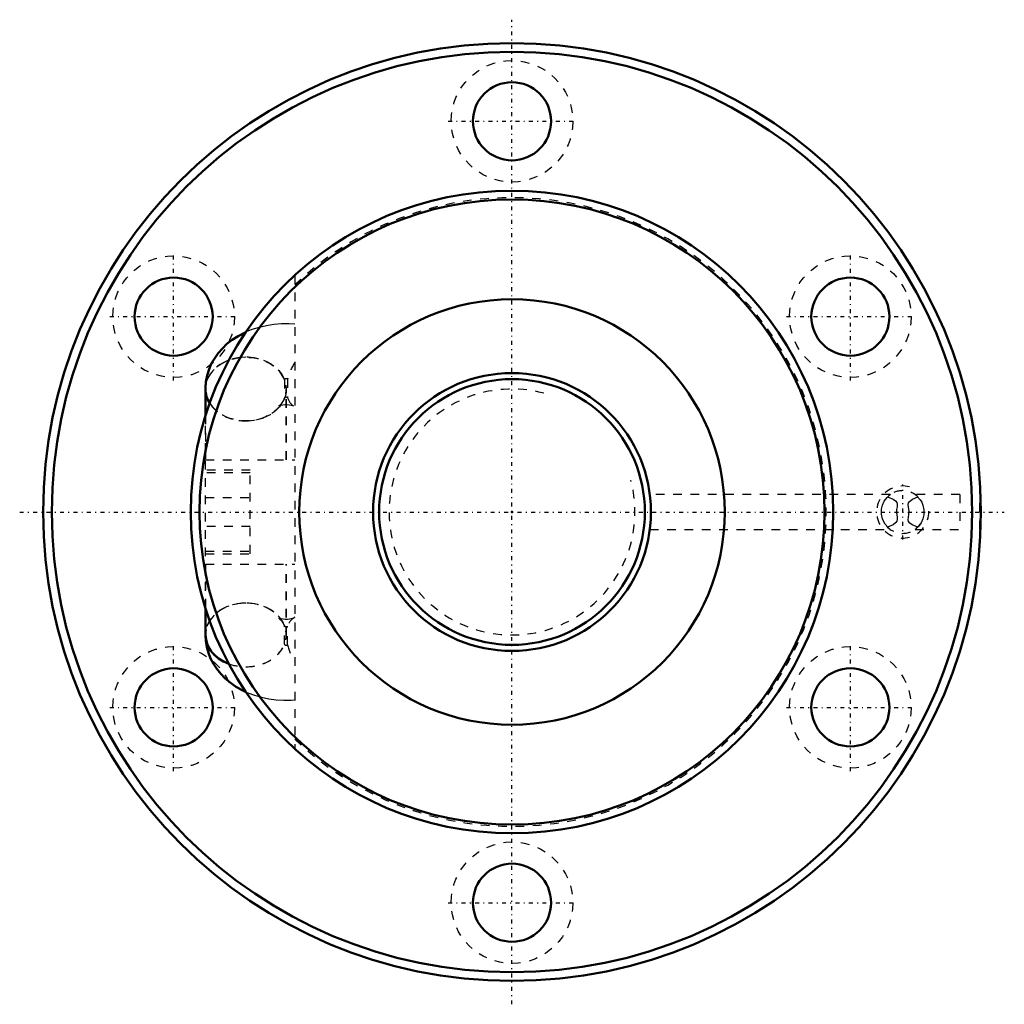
# Model space of a CAD drawing. Header units: millimetres. Extents: x -57 to 57, y -57 to 57.
import ezdxf

# ---------------------------------------------------------------- set-up
doc = ezdxf.new("R2010")
doc.units = ezdxf.units.MM
doc.linetypes.add('Center', pattern=[1.5, 0.45, -0.5, 0.05, -0.5])
doc.linetypes.add('Dashed', pattern=[2, 1, -1])
for name, color, linetype, lineweight in [('2d ConnectionPoints', 7, 'Continuous', 50), ('AM_0', 7, 'Continuous', 50), ('AM_5', 3, 'Continuous', 25), ('AM_7', 7, 'Center', 25), ('AM_9', 6, 'Dashed', 25)]:
    doc.layers.add(name, color=color, linetype=linetype, lineweight=lineweight)

# ---------------------------------------------------------------- blocks, each defined once
blk = doc.blocks.new('1_BIF3216V_5RR_Nut_0_in_BIF3216V_5RRG0_159LC0_000_2')
at = {"layer": 'AM_0'}
for p, q in [((-35.3, 13.92), (-35.3, 11.09)), ((-35.29, 13.82), (-35.29, 11.12)), ((54, 2), (53.96, 2)), ((-35.3, -11.09), (-35.3, -13.92)), ((-35.29, -11.12), (-35.29, -14.16))]:
    blk.add_line(p, q, dxfattribs=at)
for points in [[(-30.6, 20.74), (-30.75, 20.67), (-31.52, 20.27), (-32.24, 19.81), (-32.83, 19.35), (-33.36, 18.84), (-33.83, 18.3), (-34.24, 17.73), (-34.59, 17.13), (-34.89, 16.44), (-35.11, 15.73), (-35.25, 15.01), (-35.31, 14.35), (-35.31, 14.16)], [(-35.31, -14.16), (-35.27, -14.86), (-35.16, -15.55), (-34.97, -16.23), (-34.71, -16.87), (-34.39, -17.49), (-34, -18.08), (-33.55, -18.64), (-33.04, -19.16), (-32.47, -19.64), (-31.84, -20.08), (-31.16, -20.47), (-30.6, -20.74)]]:
    blk.add_lwpolyline(points, dxfattribs=at)
for centre, radius in [((0, 0), 54), ((0, 0), 53), ((0, 45), 4.5), ((0, 0), 37), ((0, 0), 36), ((-38.97, 22.5), 4.5), ((38.97, 22.5), 4.5), ((0, 0), 24.5), ((-38.97, -22.5), 4.5), ((38.97, -22.5), 4.5), ((0, -45), 4.5)]:
    blk.add_circle(centre, radius, dxfattribs=at)
for centre, major_axis, start_param, end_param in [((-30.66, 14.16), (-4.65, 0), 6.282757, 6.747185), ((-30.66, -14.16), (4.65, 0), 3.048812, 4.280057), ((-30.64, -14.16), (4.65, 0), 3.141593, 4.274154)]:
    blk.add_ellipse(centre, major_axis=major_axis, ratio=0.788011, start_param=start_param, end_param=end_param, dxfattribs=at)
at = {"layer": 'AM_5', "linetype": 'Dashed'}
blk.add_arc((45, 0), 3, 75, 15, dxfattribs=at)
at = {"layer": 'AM_7'}
for p, q in [((0, -56.7), (0, 56.7)), ((-7.35, 45), (7.35, 45)), ((-38.97, 15.15), (-38.97, 29.85)), ((38.97, 15.15), (38.97, 29.85)), ((-46.32, 22.5), (-31.62, 22.5)), ((31.62, 22.5), (46.32, 22.5)), ((45, -3.15), (45, 3.15)), ((-56.7, 0), (56.7, 0)), ((-38.97, -29.85), (-38.97, -15.15)), ((38.97, -29.85), (38.97, -15.15)), ((-46.32, -22.5), (-31.62, -22.5)), ((31.62, -22.5), (46.32, -22.5)), ((-7.35, -45), (7.35, -45))]:
    blk.add_line(p, q, dxfattribs=at)
at = {"layer": 'AM_9'}
for p, q in [((-25, 27.28), (-25, -27.28)), ((-26.21, 15.22), (-26.21, 13.09)), ((-25.86, 15.3), (-25.86, 13.17)), ((-35.3, 14.16), (-35.3, 13.92)), ((-35.29, 14.16), (-35.29, 13.82)), ((-26, 6), (-26, 14.16)), ((-25.99, 6), (-25.99, 14.16)), ((-35.3, -11.09), (-35.3, 11.09)), ((-35.29, 11.12), (-35.29, 6)), ((-35.3, 6), (-25, 6)), ((-30.15, 4.8), (-35.3, 4.8)), ((-30.15, -4.8), (-30.15, 4.8)), ((-30.15, 4.5), (-35.3, 4.5)), ((-35.3, 1.67), (-30.15, 1.67)), ((43.56, 2), (15.88, 2)), ((51.59, 2), (46.44, 2)), ((51.59, 2), (51.59, -2)), ((53.89, -2), (53.89, 2)), ((53.96, 2), (53.89, 2)), ((-30.15, -1.67), (-35.3, -1.67)), ((15.87, -2), (43.56, -2)), ((46.44, -2), (51.59, -2)), ((53.89, -2), (53.96, -2)), ((-35.3, -4.5), (-30.15, -4.5)), ((-35.3, -4.8), (-30.15, -4.8)), ((-35.3, -6), (-25, -6)), ((-35.29, -6), (-35.29, -11.12)), ((-26, -14.16), (-26, -6)), ((-25.99, -14.16), (-25.99, -6)), ((-26.26, -12.99), (-26.21, -13.12)), ((-26.21, -15.22), (-26.21, -13.09)), ((-26.21, -13.12), (-26.19, -13.16)), ((-25.86, -15.3), (-25.86, -13.17)), ((-35.3, -13.92), (-35.3, -14.16))]:
    blk.add_line(p, q, dxfattribs=at)
for points in [[(-25, 21.63), (-25.7, 21.67), (-26.56, 21.66), (-27.42, 21.59), (-28.28, 21.46), (-29.12, 21.26), (-29.95, 21), (-30.6, 20.74)], [(-26.22, 13.09), (-26.25, 13.01), (-26.43, 12.69), (-26.6, 12.46), (-26.74, 12.31), (-26.83, 12.24), (-26.87, 12.22), (-26.87, 12.22)], [(-26.87, 12.22), (-26.84, 12.23), (-26.75, 12.27), (-26.6, 12.31), (-26.4, 12.34), (-26.16, 12.37), (-25.91, 12.37), (-25.67, 12.35), (-25.45, 12.31), (-25.28, 12.27), (-25.18, 12.23), (-25.15, 12.22)], [(-25.15, 12.22), (-25.15, 12.22), (-25.19, 12.25), (-25.2, 12.25)], [(43.33, -1.8), (42.99, -1.41), (42.81, -1.13), (42.67, -0.78), (42.55, -0.25), (42.56, 0.31), (42.67, 0.8), (42.88, 1.25), (43.19, 1.66), (43.45, 1.91)], [(43.26, 1.73), (43.91, 1.46), (44.18, 1.27), (44.32, 1.08), (44.37, 0.89), (44.35, 0.6), (44.3, 0.28), (44.27, -0.04), (44.35, -0.61), (44.37, -0.87), (44.33, -1.06), (44.22, -1.22), (43.89, -1.47), (43.26, -1.73)], [(43.57, 2), (43.54, 1.98), (43.4, 1.87)], [(46.74, -1.73), (46.09, -1.46), (45.82, -1.27), (45.68, -1.08), (45.63, -0.89), (45.65, -0.6), (45.7, -0.28), (45.73, 0.04), (45.65, 0.61), (45.63, 0.87), (45.67, 1.06), (45.78, 1.22), (46.11, 1.47), (46.74, 1.73)], [(46.74, 1.73), (46.53, 1.93), (46.43, 2), (46.43, 2)], [(46.67, 1.8), (47.01, 1.41), (47.19, 1.13), (47.33, 0.78), (47.45, 0.25), (47.44, -0.31), (47.33, -0.8), (47.12, -1.25), (46.81, -1.66), (46.55, -1.91)], [(43.26, -1.73), (43.47, -1.93), (43.57, -2), (43.57, -2)], [(46.43, -2), (46.46, -1.98), (46.6, -1.87)], [(46.55, -1.91), (46.53, -1.92), (46.44, -2), (46.43, -2)], [(-25.18, -12.23), (-25.27, -12.27), (-25.42, -12.31), (-25.62, -12.34), (-25.86, -12.37), (-26.11, -12.37), (-26.35, -12.35), (-26.57, -12.31), (-26.74, -12.27), (-26.84, -12.23), (-26.87, -12.22)], [(-26.87, -12.22), (-26.87, -12.22), (-26.83, -12.25), (-26.72, -12.33), (-26.56, -12.5), (-26.52, -12.56)], [(-25.2, -12.25), (-25.19, -12.24), (-25.15, -12.22), (-25.15, -12.22)], [(-30.6, -20.74), (-30.42, -20.81), (-29.65, -21.1), (-28.84, -21.33), (-28, -21.51), (-27.15, -21.62), (-26.29, -21.67), (-25.43, -21.66), (-25, -21.63)]]:
    blk.add_lwpolyline(points, dxfattribs=at)
for centre in [(0, 45), (-38.97, 22.5), (38.97, 22.5), (-38.97, -22.5), (38.97, -22.5), (0, -45)]:
    blk.add_circle(centre, 7, dxfattribs=at)
for centre, radius, start, end in [((0, 0), 36.2, 226.3218, 133.6782), ((45, 0), 2.46, 44.7828, 135.2172), ((45, 0), 2.46, 221.2356, 324.9243)]:
    blk.add_arc(centre, radius, start, end, dxfattribs=at)
for centre, major_axis, ratio, start_param, end_param in [((-30.66, 14.16), (-4.65, 0), 0.788011, 3.435948, 6.282757), ((-30.64, 14.16), (4.65, 0), 0.788011, 1.572947, 3.141593), ((-30.64, 14.16), (4.65, 0), 0.788011, 4.710238, 7.856132), ((-22.45, 16), (2.75, 3.75), 0.603651, 1.681063, 2.158789), ((-26.01, 15.22), (-0.2, 0), 0.615661, 3.839724, 6.283185), ((-30.64, 14.16), (4.65, 0), 0.788011, 3.141593, 4.710238), ((-30.66, 14.16), (-4.65, 0), 0.788011, 0.464, 2.689829), ((-30.66, 14.16), (-4.65, 0), 0.788011, -3.452549, -3.435948), ((-26.01, 13.09), (-0.2, 0), 0.615661, 3.839724, 6.283185), ((-22.45, 16), (2.75, 3.75), 0.603651, 2.7475, 3.225226), ((-30.65, -14.16), (4.65, 0), 0.788011, 0.30105, 3.141593), ((-30.66, -14.16), (4.65, 0), 0.788011, 0.294356, 3.048812), ((-30.64, -14.16), (4.65, 0), 0.788011, 1.572947, 3.141593), ((-30.64, -14.16), (4.65, 0), 0.788011, 4.274154, 7.856132), ((-22.45, -16), (-2.75, 3.75), 0.603651, 6.199552, 6.677278), ((-30.65, -14.16), (4.65, 0), 0.788011, 4.711314, 6.584236), ((-26.01, -13.09), (0.2, 0), 0.615661, 3.141593, 5.585054), ((-30.65, -14.16), (4.65, 0), 0.788011, 3.141593, 4.27711), ((-30.66, -14.16), (4.65, 0), 0.788011, 4.280057, 5.98883), ((-26.01, -15.22), (0.2, 0), 0.615661, 3.141593, 5.585054), ((-22.45, -16), (-2.75, 3.75), 0.603651, 0.982804, 1.46053), ((-30.65, -14.16), (4.65, 0), 0.788011, 4.27711, 4.711314)]:
    blk.add_ellipse(centre, major_axis=major_axis, ratio=ratio, start_param=start_param, end_param=end_param, dxfattribs=at)
blk.add_ellipse((-30.65, 14.16), major_axis=(4.65, 0), ratio=0.788011, dxfattribs=at)
blk = doc.blocks.new('2_BIF3216V_5RR000_Shaft_0_in_BIF3216V_5RRG0_159LC0_000_2')
at = {"layer": 'AM_0'}
for radius in [16, 15.3]:
    blk.add_circle((0, 0), radius, dxfattribs=at)
at = {"layer": 'AM_5', "linetype": 'Dashed'}
blk.add_arc((0, 0), 14.16, 75, 15, dxfattribs=at)

msp = doc.modelspace()

# ---------------------------------------------------------------- linework, layer by layer
at = {"layer": '2d ConnectionPoints'}
msp.add_point((0, 0), dxfattribs=at)
msp.add_point((0, 0), dxfattribs=at)

# ---------------------------------------------------------------- block references
for name in ['1_BIF3216V_5RR_Nut_0_in_BIF3216V_5RRG0_159LC0_000_2', '2_BIF3216V_5RR000_Shaft_0_in_BIF3216V_5RRG0_159LC0_000_2']:
    msp.add_blockref(name, (0, 0))

doc.saveas('drawing.dxf')
